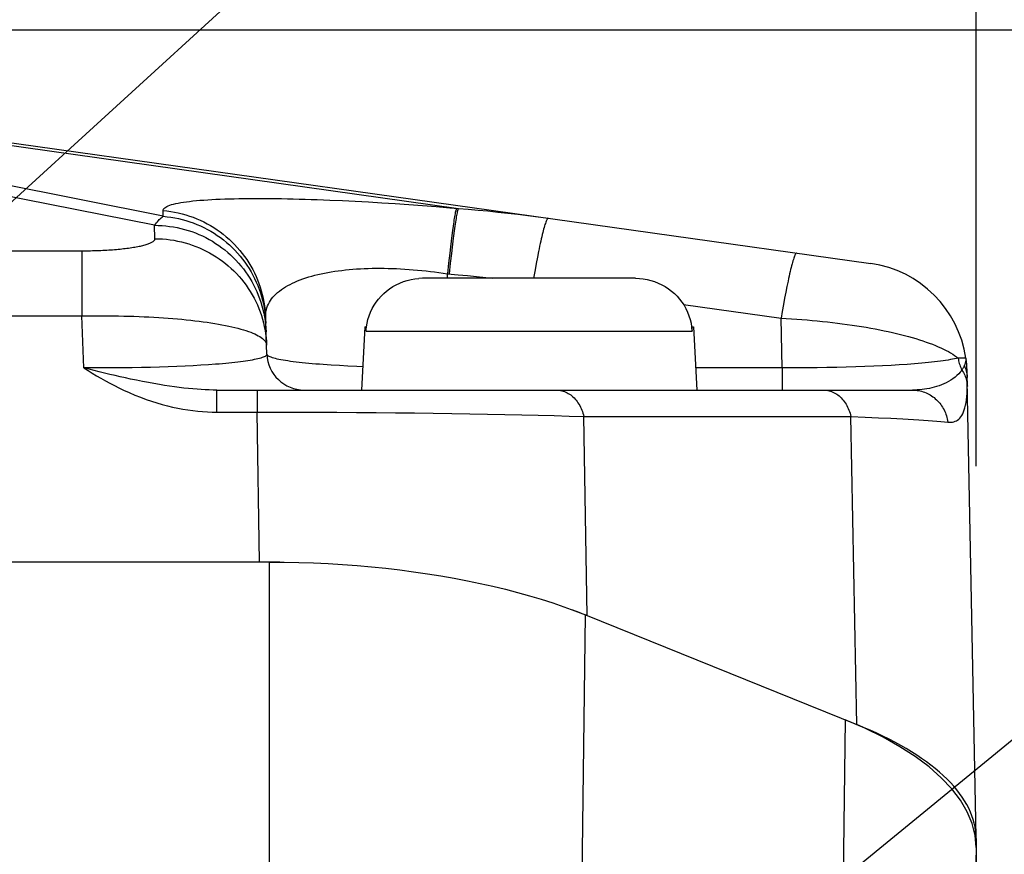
# Model space of a CAD drawing. Header units: millimetres. Extents: x 0 to 420, y 0 to 297.
# Tile 61 of 65: x 342.95 to 348.23, y 231.03 to 235.51. Entities that reach past the tile are written whole.
import ezdxf

# ---------------------------------------------------------------- set-up
doc = ezdxf.new("R2010")
doc.units = ezdxf.units.MM
doc.header["$LTSCALE"] = 23.1
doc.layers.get('0').update_dxf_attribs({"linetype": 'CONTINUOUS'})
for name, color, linetype in [('COMPONENTS', 7, 'CONTINUOUS'), ('DETAIL', 7, 'CONTINUOUS'), ('DIMENSION', 7, 'CONTINUOUS')]:
    doc.layers.add(name, color=color, linetype=linetype)
doc.styles.get("Standard").update_dxf_attribs({"font": 'arial.ttf'})
doc.dimstyles.new('DIMSTYLE_13', dxfattribs={"dimtxt": 3, "dimasz": 3, "dimexe": 0.18, "dimexo": 0.0625, "dimgap": 0.09, "dimtad": 1, "dimdec": 3, "dimlfac": 5, "dimdsep": 46, "dimtxsty": 'STANDARD', "dimblk": '_FILLED', "dimblk1": '_FILLED', "dimblk2": '_FILLED', "dimcen": 0.09, "dimadec": 0, "dimazin": 0, "dimtp": 0.5, "dimtm": 0.5, "dimtfac": 1, "dimtdec": 3, "dimtofl": 0, "dimtmove": 0, "dimatfit": 3, "dimldrblk": '_FILLED', "dimfxl": 1, "dimtolj": 1, "dimarcsym": 0})
doc.dimstyles.new('DIMSTYLE_14', dxfattribs={"dimtxt": 3, "dimasz": 3, "dimexe": 0.18, "dimexo": 0.0625, "dimgap": 0.09, "dimtad": 1, "dimdec": 1, "dimlfac": 5, "dimdsep": 46, "dimtxsty": 'STANDARD', "dimblk": '_FILLED', "dimblk1": '_FILLED', "dimblk2": '_FILLED', "dimcen": 0.09, "dimadec": 0, "dimazin": 0, "dimtp": 0.8, "dimtm": 0.8, "dimtfac": 1, "dimtdec": 1, "dimtofl": 0, "dimtmove": 0, "dimatfit": 3, "dimldrblk": '_FILLED', "dimfxl": 1, "dimtolj": 1, "dimarcsym": 0})
doc.dimstyles.new('DIMSTYLE_6', dxfattribs={"dimtxt": 3, "dimasz": 3, "dimexe": 0.18, "dimexo": 0.0625, "dimgap": 0.09, "dimtad": 1, "dimdec": 1, "dimlfac": 5, "dimdsep": 46, "dimtxsty": 'STANDARD', "dimblk": '_FILLED', "dimblk1": '_FILLED', "dimblk2": '_FILLED', "dimcen": 0.09, "dimadec": 0, "dimazin": 0, "dimtp": 0.3, "dimtm": 0.3, "dimtfac": 1, "dimtdec": 1, "dimtofl": 0, "dimtmove": 0, "dimatfit": 3, "dimldrblk": '_FILLED', "dimfxl": 1, "dimtolj": 1, "dimarcsym": 0})
doc.dimstyles.new('DIMSTYLE_8', dxfattribs={"dimtxt": 3, "dimasz": 3, "dimexe": 0.18, "dimexo": 0.0625, "dimgap": 0.09, "dimtad": 1, "dimlfac": 5, "dimdsep": 46, "dimtxsty": 'STANDARD', "dimblk": '_FILLED', "dimblk1": '_FILLED', "dimblk2": '_FILLED', "dimcen": 0.09, "dimadec": 0, "dimazin": 0, "dimtp": 0.5, "dimtm": 0.5, "dimtfac": 1, "dimtofl": 0, "dimtmove": 0, "dimatfit": 3, "dimldrblk": '_FILLED', "dimfxl": 1, "dimtolj": 1, "dimarcsym": 0})
doc.dimstyles.get("Standard").update_dxf_attribs({"dimtxt": 3, "dimasz": 3, "dimexe": 0.18, "dimexo": 0.0625, "dimgap": 0.09, "dimtad": 1, "dimdec": 3, "dimdsep": 46, "dimtxsty": 'STANDARD', "dimblk": '_FILLED', "dimblk1": '_FILLED', "dimblk2": '_FILLED', "dimcen": 0.09, "dimadec": 0, "dimazin": 0, "dimtol": 1, "dimtp": 0.001, "dimtm": 0.001, "dimtfac": 1, "dimtdec": 3, "dimtofl": 0, "dimtmove": 0, "dimatfit": 3, "dimldrblk": '_FILLED', "dimfxl": 1, "dimtolj": 1, "dimarcsym": 0})

# ---------------------------------------------------------------- blocks, each defined once
blk = doc.blocks.new('_FILLED')
at = {"color": 0, "linetype": 'BYBLOCK'}
blk.add_solid([(0, 0), (-1, 0.2), (-1, -0.2)], dxfattribs=at)
blk = doc.blocks.new('*D7')
at = {"layer": 'DIMENSION', "color": 2, "linetype": 'CONTINUOUS'}
for p, q in [((300.38, 246.4044), (300.38, 255.4573)), ((360.78, 250.6469), (360.78, 255.4573)), ((300.38, 253.4573), (330.58, 253.4573)), ((360.78, 253.4573), (330.58, 253.4573)), ((360.78, 242.5824), (360.78, 248.6736)), ((300.38, 225.1233), (300.38, 244.9219)), ((360.78, 225.1233), (360.78, 240.1802))]:
    blk.add_line(p, q, dxfattribs=at)
at = {"layer": 'DIMENSION', "color": 2, "linetype": 'CONTINUOUS', "xscale": 3, "yscale": 3, "zscale": 3, "rotation": 180}
blk.add_blockref('_FILLED', (300.38, 253.4573), dxfattribs=at)
at = {"layer": 'DIMENSION', "color": 2, "linetype": 'CONTINUOUS', "xscale": 3, "yscale": 3, "zscale": 3}
blk.add_blockref('_FILLED', (360.78, 253.4573), dxfattribs=at)
at = {"layer": 'DIMENSION', "color": 2, "linetype": 'CONTINUOUS', "insert": (330.58, 257.2073), "char_height": 3, "width": 6.992565, "attachment_point": 2, "line_spacing_factor": 0.9}
blk.add_mtext('302', dxfattribs=at)
blk = doc.blocks.new('*D20')
at = {"layer": 'DIMENSION', "color": 2, "linetype": 'CONTINUOUS'}
for p, q in [((313.08, 233.1141), (313.08, 247.4573)), ((348.08, 233.1141), (348.08, 247.4573)), ((313.08, 245.4573), (330.58, 245.4573)), ((348.08, 245.4573), (330.58, 245.4573))]:
    blk.add_line(p, q, dxfattribs=at)
at = {"layer": 'DIMENSION', "color": 2, "linetype": 'CONTINUOUS', "xscale": 3, "yscale": 3, "zscale": 3, "rotation": 180}
blk.add_blockref('_FILLED', (313.08, 245.4573), dxfattribs=at)
at = {"layer": 'DIMENSION', "color": 2, "linetype": 'CONTINUOUS', "xscale": 3, "yscale": 3, "zscale": 3}
blk.add_blockref('_FILLED', (348.08, 245.4573), dxfattribs=at)
at = {"layer": 'DIMENSION', "color": 2, "linetype": 'CONTINUOUS', "insert": (330.58, 249.2073), "char_height": 3, "width": 6.992565, "attachment_point": 2, "line_spacing_factor": 0.9}
blk.add_mtext('175', dxfattribs=at)
blk = doc.blocks.new('*D24')
at = {"layer": 'DIMENSION', "color": 2, "linetype": 'CONTINUOUS'}
for p, q in [((340.3702, 235.4573), (389, 235.4573)), ((387, 235.4573), (387, 194.2278)), ((387, 152.9982), (387, 194.2278)), ((369.98, 152.9982), (389, 152.9982))]:
    blk.add_line(p, q, dxfattribs=at)
at = {"layer": 'DIMENSION', "color": 2, "linetype": 'CONTINUOUS', "xscale": 3, "yscale": 3, "zscale": 3}
for p, rotation in [((387, 235.4573), 90), ((387, 152.9982), 270)]:
    blk.add_blockref('_FILLED', p, dxfattribs=dict(at, rotation=rotation))
at = {"layer": 'DIMENSION', "color": 2, "linetype": 'CONTINUOUS', "insert": (383.25, 194.2278), "char_height": 3, "width": 13.271375, "attachment_point": 2, "rotation": 90, "line_spacing_factor": 0.9}
blk.add_mtext('(412.3)', dxfattribs=at)
blk = doc.blocks.new('*D25')
at = {"layer": 'DIMENSION', "color": 2, "linetype": 'CONTINUOUS'}
for p, q in [((340.3702, 235.4573), (381, 235.4573)), ((379, 235.4573), (379, 224.8278)), ((379, 214.1982), (379, 224.8278)), ((352.38, 214.1982), (381, 214.1982))]:
    blk.add_line(p, q, dxfattribs=at)
at = {"layer": 'DIMENSION', "color": 2, "linetype": 'CONTINUOUS', "xscale": 3, "yscale": 3, "zscale": 3}
for p, rotation in [((379, 235.4573), 90), ((379, 214.1982), 270)]:
    blk.add_blockref('_FILLED', p, dxfattribs=dict(at, rotation=rotation))
at = {"layer": 'DIMENSION', "color": 2, "linetype": 'CONTINUOUS', "insert": (375.25, 224.8278), "char_height": 3, "width": 10.483271, "attachment_point": 2, "rotation": 90, "line_spacing_factor": 0.9}
blk.add_mtext('106.3', dxfattribs=at)

msp = doc.modelspace()

# ---------------------------------------------------------------- linework, layer by layer
at = {"layer": 'COMPONENTS', "color": 9, "linetype": 'CONTINUOUS'}
for p, q in [((343.66863, 234.40678), (338.54337, 235.42812)), ((339.20327, 235.35458), (345.3004, 234.49768)), ((343.71599, 234.45531), (339.20327, 235.35458)), ((344.60963, 234.5425), (344.67762, 234.53952)), ((344.67762, 234.53952), (344.7469, 234.53612)), ((344.7469, 234.53612), (344.81744, 234.5323)), ((344.81744, 234.5323), (344.88901, 234.52809)), ((344.88901, 234.52809), (344.96145, 234.52348)), ((344.96145, 234.52348), (345.03447, 234.5185)), ((345.03447, 234.5185), (345.10776, 234.51318)), ((345.10776, 234.51318), (345.18114, 234.50753)), ((343.71599, 234.45531), (343.71484, 234.48579)), ((345.18114, 234.50753), (345.2544, 234.50158)), ((345.2544, 234.50158), (345.3004, 234.49768)), ((343.67134, 234.33482), (343.66863, 234.40678)), ((345.26512, 234.3513), (345.26143, 234.32197)), ((345.2687, 234.37835), (345.26512, 234.3513)), ((345.27811, 234.37754), (345.27454, 234.3505)), ((345.26143, 234.32197), (345.25764, 234.29049)), ((345.27085, 234.32116), (345.26705, 234.28969)), ((345.27454, 234.3505), (345.27085, 234.32116)), ((317.88038, 234.27018), (343.29095, 234.27021)), ((343.27962, 234.27018), (343.27962, 233.92007)), ((345.25377, 234.25704), (345.24786, 234.20353)), ((345.25764, 234.29049), (345.25377, 234.25704)), ((345.26318, 234.25624), (345.25727, 234.20272)), ((345.26705, 234.28969), (345.26318, 234.25624)), ((345.24786, 234.20353), (345.24187, 234.14656)), ((345.25727, 234.20272), (345.25128, 234.14576)), ((345.71857, 234.20255), (345.71227, 234.16816)), ((345.72477, 234.23522), (345.71857, 234.20255)), ((345.2428, 234.12218), (345.24188, 234.14656)), ((345.71227, 234.16816), (345.70592, 234.13221)), ((345.70592, 234.13221), (345.70419, 234.12218)), ((347.05854, 234.04777), (347.05234, 234.01511)), ((347.05234, 234.01511), (347.04604, 233.98071)), ((346.50958, 233.98103), (347.03329, 233.90743)), ((347.03969, 233.94476), (347.0333, 233.90742)), ((347.04604, 233.98071), (347.03969, 233.94476)), ((317.88038, 233.92007), (343.27961, 233.92007)), ((343.29013, 233.64083), (343.27961, 233.92007)), ((347.03838, 233.64083), (347.03329, 233.90743)), ((344.80473, 233.83788), (346.55527, 233.83788)), ((348.02513, 233.69349), (347.98374, 233.69414)), ((343.34247, 233.64061), (343.29013, 233.64083)), ((343.39455, 233.64062), (343.34247, 233.64061)), ((343.44625, 233.64085), (343.39455, 233.64062)), ((343.49751, 233.6413), (343.44625, 233.64085)), ((343.54823, 233.64197), (343.49751, 233.6413)), ((343.59828, 233.64286), (343.54823, 233.64197)), ((343.64748, 233.64398), (343.59828, 233.64286)), ((343.69566, 233.64531), (343.64748, 233.64398)), ((343.74271, 233.64685), (343.69566, 233.64531)), ((343.78857, 233.6486), (343.74271, 233.64685)), ((343.83322, 233.65057), (343.78857, 233.6486)), ((343.87656, 233.65276), (343.83322, 233.65057)), ((343.91845, 233.65516), (343.87656, 233.65276)), ((343.95869, 233.65776), (343.91845, 233.65516)), ((343.99712, 233.66057), (343.95869, 233.65776)), ((344.70776, 233.65102), (344.66176, 233.6534)), ((344.75542, 233.64887), (344.70776, 233.65102)), ((344.78657, 233.64764), (344.75542, 233.64887)), ((347.03839, 233.64083), (347.03839, 233.52218)), ((347.17379, 233.64115), (347.11997, 233.64084)), ((347.22702, 233.64169), (347.17379, 233.64115)), ((347.2796, 233.64246), (347.22702, 233.64169)), ((347.33175, 233.64348), (347.2796, 233.64246)), ((347.38316, 233.64473), (347.33175, 233.64348)), ((347.43362, 233.64621), (347.38316, 233.64473)), ((347.48297, 233.64793), (347.43362, 233.64621)), ((347.53112, 233.64986), (347.48297, 233.64793)), ((347.57797, 233.65203), (347.53112, 233.64986)), ((347.62341, 233.65443), (347.57797, 233.65203)), ((347.6673, 233.65705), (347.62341, 233.65443)), ((347.70947, 233.65989), (347.6673, 233.65705)), ((344.00332, 233.40352), (344.00332, 233.52218)), ((344.21958, 233.52218), (344.21958, 233.40352)), ((348.03271, 233.52217), (348.03293, 233.52883)), ((348.03293, 233.52883), (348.0331, 233.5356)), ((348.0331, 233.5356), (348.03322, 233.54246)), ((344.00332, 233.40352), (344.21957, 233.40352)), ((344.21957, 233.40352), (344.327, 233.40356)), ((344.23301, 232.59823), (344.21957, 233.40352)), ((344.327, 233.40356), (344.43433, 233.40345)), ((344.43433, 233.40345), (344.54137, 233.40316)), ((344.54137, 233.40316), (344.64791, 233.40271)), ((344.64791, 233.40271), (344.75374, 233.4021)), ((344.75374, 233.4021), (344.85864, 233.40132)), ((344.85864, 233.40132), (344.96239, 233.40038)), ((344.96239, 233.40038), (345.06482, 233.39928)), ((345.06482, 233.39928), (345.16576, 233.39802)), ((345.16576, 233.39802), (345.26502, 233.39659)), ((345.26502, 233.39659), (345.36242, 233.395)), ((345.36242, 233.395), (345.45773, 233.39326)), ((345.45773, 233.39326), (345.55076, 233.39136)), ((345.55076, 233.39136), (345.64129, 233.38929)), ((345.64129, 233.38929), (345.7291, 233.38708)), ((345.7291, 233.38708), (345.81398, 233.38472)), ((345.81398, 233.38472), (345.8957, 233.3822)), ((345.8957, 233.3822), (345.97403, 233.37955)), ((345.99186, 232.31062), (345.97403, 233.37956)), ((345.97403, 233.37956), (347.40839, 233.37956)), ((347.43995, 231.72556), (347.40839, 233.37956)), ((347.40839, 233.37956), (347.48392, 233.37676)), ((347.48392, 233.37676), (347.55553, 233.37381)), ((347.55553, 233.37381), (347.62299, 233.37074)), ((344.28589, 230.81073), (344.28589, 232.59823)), ((345.96357, 230.73545), (345.98294, 232.31422)), ((347.37706, 231.75097), (347.35765, 230.17221)), ((348.08, 231.06531), (348.05357, 229.55119))]:
    msp.add_line(p, q, dxfattribs=at)
at = {"layer": 'COMPONENTS', "color": 7, "linetype": 'CONTINUOUS'}
for p, q in [((338.78774, 235.42812), (347.51483, 234.2016)), ((345.1086, 234.12218), (345.08768, 234.1215)), ((346.2514, 234.12218), (345.1086, 234.12218)), ((344.27275, 233.71465), (344.2653, 233.9124)), ((344.80702, 233.86218), (344.81041, 233.88221)), ((344.79782, 233.86218), (344.78, 233.52218)), ((344.79782, 233.86218), (344.80702, 233.86218)), ((344.80473, 233.83788), (344.80602, 233.86218)), ((344.8065, 233.85815), (344.80702, 233.86218)), ((346.55298, 233.86218), (346.5535, 233.85815)), ((346.55298, 233.86218), (346.56218, 233.86218)), ((346.55527, 233.83788), (346.55398, 233.86218)), ((346.56218, 233.86218), (346.58, 233.52218)), ((348.03054, 233.65512), (348.03041, 233.65712)), ((348.03065, 233.65337), (348.03054, 233.65512)), ((348.03074, 233.65176), (348.03065, 233.65337)), ((348.03085, 233.64954), (348.03074, 233.65176)), ((348.03098, 233.64665), (348.03085, 233.64954)), ((348.03116, 233.64209), (348.03098, 233.64665)), ((348.03149, 233.63242), (348.03116, 233.64209)), ((348.03278, 233.58916), (348.03149, 233.63242)), ((348.03311, 233.57523), (348.03278, 233.58916)), ((348.07994, 231.12059), (348.03311, 233.57524)), ((344.00331, 233.52218), (347.73822, 233.52218)), ((344.28589, 232.59823), (316.87411, 232.59823)), ((344.28589, 232.598), (344.23301, 232.59823)), ((344.34271, 232.59729), (344.28589, 232.598)), ((345.95407, 232.32554), (345.91543, 232.34012)), ((345.99186, 232.31062), (345.96503, 232.32121)), ((345.98294, 232.31422), (347.43995, 231.72556)), ((348.08, 231.06531), (348.07435, 231.13033)), ((348.08, 231.11415), (348.07994, 231.12059)), ((348.08, 231.11415), (348.08, 219.98404))]:
    msp.add_line(p, q, dxfattribs=at)
at = {"layer": 'COMPONENTS', "color": 9, "linetype": 'CONTINUOUS'}
for points in [[(343.71484, 234.48579), (343.71531, 234.48985), (343.71695, 234.49379), (343.71976, 234.49761), (343.72376, 234.50131), (343.72894, 234.50489), (343.73525, 234.50834), (343.7427, 234.51167), (343.75128, 234.51486), (343.76094, 234.51792), (343.77167, 234.52085), (343.78349, 234.52365), (343.79632, 234.52631), (343.81016, 234.52883), (343.82501, 234.53122), (343.84081, 234.53347), (343.85754, 234.53559), (343.87522, 234.53756), (343.89376, 234.53941), (343.91316, 234.54111), (343.93343, 234.54268), (343.95449, 234.54411), (343.97634, 234.54541), (343.99898, 234.54658), (344.02232, 234.54762), (344.04639, 234.54852), (344.07116, 234.54929), (344.09657, 234.54994), (344.12263, 234.55046), (344.14932, 234.55085), (344.17659, 234.55111), (344.20443, 234.55125), (344.23285, 234.55127), (344.26179, 234.55117), (344.29124, 234.55096), (344.32122, 234.55062), (344.35164, 234.55016), (344.38252, 234.54959), (344.41384, 234.54891), (344.44556, 234.54811), (344.47765, 234.54721), (344.51013, 234.54619), (344.54296, 234.54507), (344.57612, 234.54384), (344.60963, 234.5425)], [(343.71484, 234.48579), (343.73547, 234.48374), (343.75602, 234.48099), (343.77646, 234.47754), (343.79677, 234.47338), (343.81692, 234.46852), (343.83689, 234.46298), (343.85665, 234.45675), (343.87619, 234.44984), (343.89548, 234.44226), (343.91449, 234.43403), (343.9332, 234.42514), (343.9516, 234.41562), (343.96965, 234.40547), (343.98734, 234.3947), (344.00465, 234.38333), (344.02155, 234.37137), (344.03803, 234.35883), (344.05407, 234.34574), (344.06964, 234.3321), (344.08472, 234.31793), (344.09931, 234.30325), (344.11338, 234.28808), (344.12691, 234.27244), (344.1399, 234.25633), (344.15232, 234.23979), (344.16415, 234.22283), (344.1754, 234.20547), (344.18603, 234.18774), (344.19604, 234.16965), (344.20542, 234.15122), (344.21416, 234.13249), (344.22224, 234.11346), (344.22965, 234.09417), (344.2364, 234.07463), (344.24246, 234.05488), (344.24783, 234.03492), (344.25251, 234.01479), (344.25648, 233.99452), (344.25975, 233.97411), (344.26232, 233.95361), (344.26417, 233.93303), (344.2653, 233.9124)], [(345.29099, 234.49849), (345.29, 234.49643), (345.28895, 234.49361), (345.28784, 234.49004), (345.28668, 234.48572), (345.28545, 234.48065), (345.28417, 234.47485), (345.28283, 234.46832), (345.28145, 234.46106), (345.28001, 234.4531), (345.27852, 234.44443), (345.27699, 234.43507), (345.27541, 234.42503), (345.27379, 234.41432), (345.27213, 234.40296), (345.2687, 234.37835)], [(345.3004, 234.49768), (345.29941, 234.49562), (345.29836, 234.4928), (345.29726, 234.48923), (345.29609, 234.48491), (345.29486, 234.47985), (345.29358, 234.47405), (345.29225, 234.46751), (345.29086, 234.46026), (345.28942, 234.45229), (345.28794, 234.44362), (345.2864, 234.43426), (345.28483, 234.42422), (345.28321, 234.41352), (345.28154, 234.40216), (345.27811, 234.37754)], [(345.3004, 234.49768), (345.35312, 234.49344), (345.40607, 234.4888), (345.45925, 234.48375), (345.51266, 234.4783), (345.56628, 234.47245), (345.62014, 234.46619), (345.67422, 234.45953), (345.72852, 234.45247), (345.78303, 234.44499)], [(343.66863, 234.40678), (343.67386, 234.41367), (343.67911, 234.42019), (343.68436, 234.42633), (343.68962, 234.43209), (343.69488, 234.43748), (343.70015, 234.4425), (343.70543, 234.44714), (343.71071, 234.45141), (343.71599, 234.45531)], [(343.66863, 234.40678), (343.68908, 234.40645), (343.7095, 234.40543), (343.72987, 234.40373), (343.75017, 234.40133), (343.77037, 234.39825), (343.79046, 234.39449), (343.81041, 234.39006), (343.83019, 234.38496), (343.84978, 234.37919), (343.86917, 234.37276), (343.88832, 234.36568), (343.90721, 234.35796), (343.92583, 234.34961), (343.94415, 234.34064), (343.96215, 234.33105), (343.97981, 234.32085), (343.99711, 234.31007), (344.01402, 234.29871), (344.03054, 234.28679), (344.04663, 234.27432), (344.06229, 234.26131), (344.07749, 234.24777), (344.09221, 234.23374), (344.10645, 234.21921), (344.12017, 234.20421), (344.13337, 234.18876), (344.14603, 234.17287), (344.15813, 234.15657), (344.16967, 234.13986), (344.18063, 234.12277), (344.19099, 234.10532), (344.20074, 234.08754), (344.20988, 234.06943), (344.21839, 234.05103), (344.22626, 234.03234), (344.23348, 234.01341), (344.24004, 233.99424), (344.24595, 233.97486), (344.25118, 233.95529), (344.25574, 233.93555), (344.25961, 233.91568), (344.2628, 233.89568), (344.26529, 233.87559), (344.2671, 233.85542), (344.26821, 233.8352)], [(343.71599, 234.45531), (343.73662, 234.45327), (343.75717, 234.45052), (343.77761, 234.44706), (343.79791, 234.4429), (343.81807, 234.43805), (343.83803, 234.4325), (343.8578, 234.42627), (343.87734, 234.41936), (343.89662, 234.41179), (343.91564, 234.40355), (343.93435, 234.39467), (343.95275, 234.38514), (343.9708, 234.37499), (343.98849, 234.36422), (344.0058, 234.35285), (344.0227, 234.34089), (344.03918, 234.32836), (344.05521, 234.31526), (344.07078, 234.30162), (344.08587, 234.28746), (344.10046, 234.27278), (344.11453, 234.25761), (344.12806, 234.24196), (344.14105, 234.22585), (344.15347, 234.20931), (344.1653, 234.19235), (344.17654, 234.17499), (344.18718, 234.15726), (344.19719, 234.13917), (344.20657, 234.12075), (344.2153, 234.10201), (344.22339, 234.08299), (344.2308, 234.06369), (344.23754, 234.04416), (344.2436, 234.0244), (344.24898, 234.00444), (344.25365, 233.98432), (344.25763, 233.96404), (344.2609, 233.94364), (344.26346, 233.92313), (344.26531, 233.90256), (344.26645, 233.88192)], [(345.78303, 234.44499), (345.7817, 234.44481), (345.78026, 234.4439), (345.77872, 234.44226), (345.77708, 234.43989), (345.77535, 234.4368), (345.77353, 234.43299), (345.77161, 234.42847), (345.76961, 234.42323), (345.76752, 234.4173), (345.76535, 234.41067), (345.76309, 234.40335), (345.76076, 234.39535), (345.75836, 234.38669), (345.75588, 234.37736), (345.75333, 234.3674), (345.75071, 234.35679), (345.74804, 234.34557), (345.7453, 234.33374), (345.74251, 234.32131), (345.73966, 234.30831), (345.73677, 234.29475), (345.73383, 234.28064), (345.73085, 234.266), (345.72477, 234.23522)], [(343.29095, 234.27021), (343.30225, 234.27029), (343.31352, 234.27042), (343.32477, 234.2706), (343.33599, 234.27084), (343.34715, 234.27113), (343.35825, 234.27147), (343.3693, 234.27186), (343.38027, 234.27231), (343.39115, 234.2728), (343.40194, 234.27335), (343.41263, 234.27394), (343.42321, 234.27459), (343.43368, 234.27529), (343.44402, 234.27603), (343.45422, 234.27683), (343.4643, 234.27767), (343.47421, 234.27857), (343.48397, 234.2795), (343.49357, 234.28049), (343.50299, 234.28152), (343.51223, 234.2826), (343.52129, 234.28372), (343.53014, 234.28489), (343.53879, 234.2861), (343.54723, 234.28735), (343.55545, 234.28864), (343.56344, 234.28998), (343.57121, 234.29135), (343.57872, 234.29276), (343.58599, 234.29421), (343.593, 234.2957), (343.59975, 234.29722), (343.60623, 234.29877), (343.61244, 234.30036), (343.61837, 234.30197), (343.624, 234.30362), (343.62935, 234.3053), (343.63439, 234.30701), (343.63913, 234.30874), (343.64357, 234.31049), (343.64769, 234.31227), (343.65149, 234.31407), (343.65497, 234.31589), (343.65812, 234.31773), (343.66094, 234.31959), (343.66343, 234.32146), (343.66559, 234.32334), (343.6674, 234.32523), (343.66888, 234.32714), (343.67001, 234.32905), (343.6708, 234.33097), (343.67124, 234.33289), (343.67134, 234.33482)], [(343.67134, 234.33482), (343.69179, 234.33449), (343.71221, 234.33347), (343.73258, 234.33177), (343.75288, 234.32937), (343.77308, 234.32629), (343.79317, 234.32254), (343.81312, 234.3181), (343.8329, 234.313), (343.85249, 234.30723), (343.87188, 234.3008), (343.89103, 234.29372), (343.90992, 234.28601), (343.92854, 234.27765), (343.94686, 234.26868), (343.96486, 234.25909), (343.98252, 234.2489), (343.99982, 234.23811), (344.01673, 234.22676), (344.03325, 234.21483), (344.04934, 234.20236), (344.065, 234.18935), (344.0802, 234.17582), (344.09492, 234.16178), (344.10916, 234.14725), (344.12288, 234.13226), (344.13608, 234.1168), (344.14874, 234.10091), (344.16085, 234.08461), (344.17238, 234.0679), (344.18334, 234.05081), (344.1937, 234.03336), (344.20345, 234.01558), (344.21259, 233.99747), (344.2211, 233.97907), (344.22897, 233.96039), (344.23619, 233.94145), (344.24275, 233.92228), (344.24866, 233.9029), (344.25389, 233.88333), (344.25845, 233.8636), (344.26232, 233.84372), (344.26551, 233.82372), (344.268, 233.80363), (344.26981, 233.78346), (344.27092, 233.76324)], [(347.1168, 234.25754), (347.11546, 234.25736), (347.11403, 234.25645), (347.11249, 234.25481), (347.11085, 234.25244), (347.10912, 234.24935), (347.1073, 234.24554), (347.10538, 234.24102), (347.10338, 234.23578), (347.10129, 234.22985), (347.09912, 234.22322), (347.09686, 234.2159), (347.09453, 234.2079), (347.09212, 234.19924), (347.08965, 234.18992), (347.0871, 234.17995), (347.08448, 234.16934), (347.08181, 234.15812), (347.07907, 234.14629), (347.07628, 234.13386), (347.07343, 234.12086), (347.07054, 234.1073), (347.0676, 234.09319), (347.06461, 234.07856), (347.05854, 234.04777)], [(344.2653, 233.9124), (344.26527, 233.92314), (344.26599, 233.9337), (344.26746, 233.94408), (344.26967, 233.95431), (344.2726, 233.96438), (344.27626, 233.97425), (344.28063, 233.98392), (344.28571, 233.99341), (344.29147, 234.00268), (344.29791, 234.01174), (344.30502, 234.02059), (344.31278, 234.02921), (344.32118, 234.0376), (344.3302, 234.04577), (344.33983, 234.05369), (344.35006, 234.06137), (344.36086, 234.06882), (344.37223, 234.07602), (344.38414, 234.08297), (344.39658, 234.08967), (344.40954, 234.09612), (344.423, 234.10232), (344.43694, 234.10827), (344.45134, 234.11396), (344.4662, 234.1194), (344.4815, 234.12458), (344.49722, 234.12952), (344.51334, 234.13419), (344.52986, 234.13862), (344.54675, 234.14279), (344.56402, 234.14672), (344.58163, 234.15039), (344.59959, 234.15381), (344.61788, 234.15699), (344.63648, 234.15992), (344.65539, 234.1626), (344.67459, 234.16504), (344.69406, 234.16723), (344.71379, 234.16919), (344.73377, 234.1709), (344.75398, 234.17237), (344.77443, 234.1736), (344.79509, 234.1746), (344.81596, 234.17536), (344.83706, 234.17588), (344.85837, 234.17618), (344.87987, 234.17624), (344.90158, 234.17607), (344.92351, 234.17567), (344.94562, 234.17504), (344.96789, 234.17418), (344.99033, 234.17309), (345.01291, 234.17177), (345.03559, 234.17022), (345.05838, 234.16845), (345.08126, 234.16645), (345.10417, 234.16424), (345.12712, 234.16182), (345.15008, 234.15918), (345.17305, 234.15633), (345.19601, 234.15328), (345.21896, 234.15003), (345.24188, 234.14656)], [(345.24188, 234.14656), (345.30017, 234.14142), (345.34928, 234.13676), (345.39863, 234.13177), (345.4482, 234.12644), (345.48582, 234.12218)], [(343.27961, 233.92007), (343.3079, 233.92053), (343.33616, 233.92085), (343.36438, 233.92102), (343.39253, 233.92105), (343.42058, 233.92094), (343.44853, 233.92068), (343.47634, 233.92028), (343.504, 233.91974), (343.53148, 233.91905), (343.55877, 233.91822), (343.58584, 233.91725), (343.61266, 233.91614), (343.63923, 233.91488), (343.6655, 233.91348), (343.69148, 233.91194), (343.71714, 233.91027), (343.74245, 233.90846), (343.7674, 233.9065), (343.79197, 233.90442), (343.81613, 233.9022), (343.83987, 233.89984), (343.86317, 233.89735), (343.886, 233.89474), (343.90836, 233.89199), (343.93021, 233.88912), (343.95154, 233.88613), (343.97232, 233.88301), (343.99255, 233.87977), (344.0122, 233.87641), (344.03126, 233.87294), (344.0497, 233.86935), (344.06751, 233.86566), (344.08468, 233.86185), (344.10117, 233.85794), (344.11699, 233.85393), (344.13211, 233.84982), (344.14652, 233.84561), (344.1602, 233.84132), (344.17314, 233.83693), (344.18532, 233.83246), (344.19674, 233.82791), (344.20738, 233.82328), (344.21723, 233.81858), (344.22628, 233.81381), (344.23452, 233.80897), (344.24193, 233.80407), (344.24852, 233.79912), (344.25427, 233.79412), (344.25918, 233.78906), (344.26324, 233.78397), (344.26645, 233.77883), (344.2688, 233.77366), (344.27029, 233.76846), (344.27092, 233.76324)], [(347.03329, 233.90742), (347.06125, 233.90602), (347.08918, 233.90443), (347.11704, 233.90265), (347.14482, 233.90069), (347.1725, 233.89855), (347.20007, 233.89622), (347.2275, 233.89371), (347.25478, 233.89102), (347.28188, 233.88816), (347.30878, 233.88512), (347.33546, 233.88191), (347.3619, 233.87854), (347.38808, 233.87499), (347.41399, 233.87128), (347.43959, 233.86742), (347.46488, 233.86339), (347.48984, 233.85921), (347.51444, 233.85487), (347.53867, 233.85039), (347.5625, 233.84576), (347.58594, 233.84099), (347.60894, 233.83608), (347.6315, 233.83103), (347.6536, 233.82585), (347.67522, 233.82054), (347.69635, 233.81511), (347.71696, 233.80956), (347.73705, 233.80389), (347.75659, 233.79812), (347.77558, 233.79223), (347.79399, 233.78624), (347.81181, 233.78015), (347.82902, 233.77396), (347.84562, 233.76769), (347.86159, 233.76133), (347.87691, 233.75489), (347.89157, 233.74837), (347.90556, 233.74179), (347.91887, 233.73514), (347.93148, 233.72842), (347.94338, 233.72166), (347.95457, 233.71484), (347.96503, 233.70797), (347.97476, 233.70107), (347.98374, 233.69414)], [(344.27275, 233.71465), (344.27241, 233.71226), (344.27122, 233.7099), (344.26919, 233.70757), (344.26632, 233.70526), (344.26263, 233.70295), (344.25812, 233.70068), (344.2528, 233.69842), (344.24667, 233.69618), (344.23976, 233.69397), (344.23206, 233.6918), (344.22361, 233.68964), (344.2144, 233.68753), (344.20446, 233.68545), (344.1938, 233.68339), (344.18243, 233.68139), (344.17037, 233.67942), (344.15764, 233.67748), (344.14425, 233.67559), (344.13022, 233.67374), (344.11556, 233.67193), (344.10031, 233.67016), (344.08447, 233.66845), (344.06806, 233.66677), (344.05111, 233.66515), (344.03362, 233.66358), (344.01562, 233.66205), (343.99712, 233.66057)], [(344.66176, 233.6534), (344.61755, 233.65602), (344.59618, 233.65742), (344.57533, 233.65887), (344.555, 233.66038), (344.53523, 233.66193), (344.51603, 233.66355), (344.49742, 233.66522), (344.47943, 233.66693), (344.46207, 233.6687), (344.44535, 233.67052), (344.42931, 233.67238), (344.41396, 233.6743), (344.39931, 233.67626), (344.38538, 233.67825), (344.3722, 233.6803), (344.35978, 233.68238), (344.34812, 233.6845), (344.33726, 233.68666), (344.3272, 233.68885), (344.31795, 233.69107), (344.30954, 233.69333), (344.30197, 233.69561), (344.29525, 233.69792), (344.28939, 233.70026), (344.2844, 233.70262), (344.28029, 233.70499), (344.27706, 233.70738), (344.27473, 233.7098), (344.27329, 233.71223), (344.27275, 233.71465)], [(347.98374, 233.69414), (347.97448, 233.69187), (347.96442, 233.68966), (347.95359, 233.68749), (347.942, 233.68535), (347.92966, 233.68324), (347.9166, 233.68117), (347.90283, 233.67915), (347.88838, 233.67717), (347.87325, 233.67523), (347.85745, 233.67334), (347.84101, 233.67148), (347.82394, 233.66968), (347.80626, 233.66792), (347.78798, 233.66621), (347.76914, 233.66455), (347.74976, 233.66295), (347.72986, 233.66139), (347.70947, 233.65989)], [(347.98374, 233.69414), (347.98489, 233.68667), (347.98632, 233.67925), (347.98801, 233.67188), (347.98997, 233.6646), (347.9922, 233.65739), (347.99469, 233.65028), (347.99743, 233.64326), (348.00043, 233.63636), (348.00368, 233.62957)], [(348.01729, 233.65283), (348.01852, 233.65564), (348.01965, 233.65834), (348.02067, 233.66094), (348.0216, 233.66341), (348.02243, 233.66575), (348.02318, 233.66797), (348.02384, 233.67005), (348.02443, 233.67199), (348.02494, 233.67379), (348.02539, 233.67544), (348.02577, 233.67692), (348.02609, 233.67824), (348.02635, 233.6794), (348.02656, 233.68038), (348.02672, 233.6812), (348.02683, 233.68186), (348.02691, 233.68236), (348.02694, 233.68273), (348.02695, 233.68294), (348.02694, 233.68298)], [(343.29013, 233.64083), (343.31194, 233.62687), (343.33431, 233.61301), (343.35725, 233.59925), (343.38092, 233.58549), (343.40516, 233.57183), (343.42949, 233.55863), (343.45375, 233.54602), (343.4781, 233.53386), (343.50254, 233.52218)], [(343.53967, 233.5815), (343.51273, 233.58734), (343.48541, 233.59341), (343.45773, 233.59973), (343.42948, 233.60633), (343.40089, 233.61315), (343.37259, 233.62004), (343.34478, 233.62694), (343.3173, 233.63388), (343.29014, 233.64083)], [(347.11997, 233.64084), (347.06566, 233.64077), (346.57378, 233.64083)], [(347.99553, 233.61887), (347.98689, 233.60925), (347.9774, 233.6001), (347.96711, 233.59141), (347.95603, 233.58315), (347.94427, 233.57537), (347.93209, 233.5682), (347.91964, 233.56166), (347.90696, 233.55571), (347.89411, 233.55032), (347.88122, 233.5455), (347.86832, 233.54121), (347.85534, 233.53741), (347.84232, 233.53407), (347.82932, 233.53118), (347.81628, 233.52872), (347.80324, 233.52667), (347.79023, 233.52503), (347.7772, 233.52376), (347.76417, 233.52287), (347.75117, 233.52235), (347.73822, 233.52218)], [(348.0024, 233.62776), (348.00109, 233.62596), (347.99975, 233.62417), (347.99837, 233.62239), (347.99697, 233.62063), (347.99553, 233.61887)], [(348.0024, 233.62776), (348.00554, 233.63219), (348.0073, 233.63481), (348.00898, 233.63742), (348.01058, 233.64002), (348.01209, 233.64261), (348.01351, 233.64518), (348.01485, 233.64775), (348.01611, 233.6503), (348.01729, 233.65283)], [(348.00368, 233.62957), (348.00804, 233.62296), (348.01209, 233.61618), (348.01579, 233.60925), (348.01916, 233.60219), (348.02218, 233.59501), (348.02485, 233.58771), (348.02716, 233.58033), (348.0291, 233.57286), (348.03069, 233.56533)], [(348.01729, 233.65283), (348.02043, 233.64582), (348.02323, 233.63869), (348.02568, 233.63146), (348.02778, 233.62415), (348.02952, 233.61676), (348.03089, 233.6093), (348.0319, 233.6018), (348.03255, 233.59427), (348.03278, 233.58916)], [(344.00332, 233.52218), (343.9832, 233.52233), (343.96254, 233.52281), (343.94134, 233.52362), (343.91962, 233.52476), (343.89734, 233.52625), (343.87446, 233.52808), (343.85097, 233.53028), (343.82687, 233.53284), (343.80205, 233.53578), (343.77652, 233.53911), (343.75026, 233.54284), (343.72312, 233.54698), (343.6951, 233.55156), (343.66619, 233.55658), (343.63621, 233.56207), (343.60511, 233.56806), (343.57293, 233.57453), (343.53967, 233.5815)], [(348.03069, 233.56533), (348.0319, 233.55774), (348.03275, 233.55011), (348.03322, 233.54246)], [(348.03322, 233.54246), (348.03327, 233.54745), (348.0333, 233.55243), (348.0333, 233.55738), (348.03328, 233.56233), (348.03323, 233.56726), (348.03317, 233.57216)], [(343.50254, 233.52218), (343.53341, 233.50825), (343.56388, 233.4953), (343.59394, 233.48331), (343.62359, 233.47232), (343.65283, 233.4623), (343.68172, 233.45314), (343.71024, 233.44483), (343.73841, 233.43739), (343.76626, 233.43073), (343.79381, 233.42484), (343.82106, 233.41973), (343.848, 233.41534), (343.87466, 233.41166), (343.90102, 233.4087), (343.92707, 233.40641), (343.9528, 233.40478), (343.97821, 233.40381), (344.00332, 233.40352)], [(345.82746, 233.52218), (345.83471, 233.52195), (345.84194, 233.52128), (345.84914, 233.52016), (345.85629, 233.51859), (345.86338, 233.51658), (345.87039, 233.51414), (345.8773, 233.51127), (345.8841, 233.50797), (345.89077, 233.50425), (345.8973, 233.50012), (345.90367, 233.4956), (345.90987, 233.49068), (345.91589, 233.48539), (345.9217, 233.47973), (345.92731, 233.47372), (345.93269, 233.46736), (345.93783, 233.46068), (345.94273, 233.45369), (345.94737, 233.4464), (345.95174, 233.43884), (345.95583, 233.43101), (345.95963, 233.42293), (345.96313, 233.41464), (345.96633, 233.40613), (345.96922, 233.39743), (345.97179, 233.38857), (345.97403, 233.37956)], [(347.26182, 233.52218), (347.26907, 233.52195), (347.2763, 233.52128), (347.28351, 233.52016), (347.29066, 233.51859), (347.29774, 233.51658), (347.30475, 233.51414), (347.31166, 233.51127), (347.31846, 233.50797), (347.32513, 233.50425), (347.33166, 233.50012), (347.33803, 233.4956), (347.34423, 233.49068), (347.35025, 233.48539), (347.35607, 233.47973), (347.36167, 233.47372), (347.36705, 233.46736), (347.3722, 233.46068), (347.37709, 233.45369), (347.38173, 233.4464), (347.3861, 233.43884), (347.39019, 233.43101), (347.39399, 233.42293), (347.39749, 233.41464), (347.40069, 233.40613), (347.40358, 233.39743), (347.40615, 233.38857), (347.40839, 233.37956)], [(347.73822, 233.52218), (347.74656, 233.52199), (347.75488, 233.52142), (347.76317, 233.52048), (347.77142, 233.51917), (347.77961, 233.51749), (347.78771, 233.51544), (347.79572, 233.51302), (347.80363, 233.51025), (347.81141, 233.50712), (347.81905, 233.50364), (347.82655, 233.49983), (347.83387, 233.49568), (347.84102, 233.4912), (347.84797, 233.4864), (347.85472, 233.48129), (347.86124, 233.47589), (347.86754, 233.4702), (347.87359, 233.46422), (347.87938, 233.45798), (347.88491, 233.45149), (347.89017, 233.44475), (347.89514, 233.43778), (347.89981, 233.43059), (347.90418, 233.4232), (347.90824, 233.41562), (347.91197, 233.40786), (347.91538, 233.39994), (347.91846, 233.39187), (347.9212, 233.38368), (347.92359, 233.37537), (347.92563, 233.36695), (347.92733, 233.35845), (347.92866, 233.34989)], [(347.92869, 233.34989), (347.93707, 233.34929), (347.94516, 233.34942), (347.95293, 233.3503), (347.96039, 233.3519), (347.96753, 233.35423), (347.97435, 233.35738), (347.98084, 233.36134), (347.98699, 233.36613), (347.99281, 233.37184), (347.99829, 233.37845), (348.00341, 233.386), (348.00819, 233.39464), (348.01262, 233.40439), (348.01667, 233.41523), (348.0203, 233.42724), (348.02352, 233.44053), (348.02631, 233.45498), (348.02861, 233.4704), (348.03043, 233.48669), (348.03179, 233.50395), (348.03271, 233.52217)], [(347.62299, 233.37074), (347.68608, 233.36755), (347.71591, 233.3659)], [(347.71591, 233.3659), (347.77204, 233.36252), (347.79827, 233.36079), (347.82326, 233.35903), (347.84698, 233.35725), (347.8694, 233.35544), (347.8905, 233.3536), (347.91028, 233.35174), (347.92869, 233.34989)]]:
    msp.add_lwpolyline(points, dxfattribs=at)
at = {"layer": 'COMPONENTS', "color": 7, "linetype": 'CONTINUOUS'}
for points in [[(344.81041, 233.88221), (344.81517, 233.9019), (344.82131, 233.92126), (344.82888, 233.94042), (344.83783, 233.95925), (344.84796, 233.9773), (344.8593, 233.99449), (344.87182, 234.0109), (344.88531, 234.02632), (344.8997, 234.04067), (344.91506, 234.05402), (344.93137, 234.06633), (344.94873, 234.07766), (344.96703, 234.08794), (344.98599, 234.09694), (345.00564, 234.10459), (345.02593, 234.11096), (345.04642, 234.11591), (345.06695, 234.11941), (345.08768, 234.1215)], [(346.2514, 234.12218), (346.27232, 234.1215), (346.29305, 234.11941), (346.31358, 234.11591), (346.33407, 234.11096), (346.35436, 234.10459), (346.37401, 234.09694), (346.39296, 234.08794), (346.41127, 234.07766), (346.42863, 234.06633), (346.44494, 234.05402), (346.4603, 234.04067), (346.47469, 234.02632), (346.48818, 234.0109), (346.5007, 233.99449), (346.51204, 233.9773), (346.52217, 233.95925), (346.53112, 233.94042), (346.53869, 233.92126), (346.54482, 233.9019), (346.54959, 233.88221), (346.55298, 233.86218)], [(344.80473, 233.83788), (344.80498, 233.84195), (344.80527, 233.84601), (344.80563, 233.85007), (344.80604, 233.85411), (344.8065, 233.85815)], [(346.5535, 233.85815), (346.55396, 233.85411), (346.55437, 233.85007), (346.55472, 233.84601), (346.55502, 233.84195), (346.55527, 233.83788)], [(348.03041, 233.65712), (348.03032, 233.65824), (348.03022, 233.65947), (348.03011, 233.66079), (348.02998, 233.66222), (348.02983, 233.66376), (348.02966, 233.6654), (348.02946, 233.66712), (348.02924, 233.66892), (348.02899, 233.67081), (348.02871, 233.67276), (348.0284, 233.67478), (348.02806, 233.67687), (348.02769, 233.67902), (348.02728, 233.68123), (348.02694, 233.68298)], [(344.28589, 232.59823), (344.36508, 232.5977), (344.44399, 232.59612), (344.52262, 232.5935), (344.60107, 232.58983), (344.67924, 232.58511), (344.75682, 232.57938), (344.83381, 232.57262), (344.91022, 232.56484), (344.98575, 232.55609), (345.06037, 232.54635), (345.13411, 232.53565), (345.20676, 232.52401), (345.27827, 232.51146), (345.34869, 232.49797), (345.4179, 232.48359), (345.4859, 232.46832), (345.55269, 232.45215), (345.6182, 232.4351), (345.68241, 232.41717), (345.74534, 232.39835), (345.80687, 232.37864), (345.86696, 232.35806), (345.92565, 232.33658), (345.98294, 232.31422)], [(348.07435, 231.13033), (348.0585, 231.19434), (348.03246, 231.25736), (347.99591, 231.31964), (347.94918, 231.38093), (347.89317, 231.44039), (347.82774, 231.49801), (347.75303, 231.55381), (347.67047, 231.60707), (347.58052, 231.65757), (347.48272, 231.70553), (347.37706, 231.75097)], [(348.07994, 231.12059), (348.07938, 231.13454), (348.07753, 231.15491), (348.07446, 231.17525), (348.07015, 231.19556), (348.06461, 231.21584), (348.05785, 231.23606), (348.04987, 231.25621), (348.04067, 231.27631), (348.03026, 231.2963), (348.01865, 231.31621), (348.00583, 231.33602), (347.99182, 231.3557), (347.97663, 231.37526), (347.96025, 231.39469), (347.94271, 231.41398), (347.924, 231.4331), (347.90414, 231.45207), (347.88315, 231.47086), (347.86102, 231.48947), (347.83776, 231.50789), (347.81342, 231.5261), (347.78797, 231.54409), (347.76143, 231.56188), (347.73384, 231.57942), (347.7052, 231.59673), (347.6755, 231.61379), (347.64479, 231.6306), (347.61307, 231.64713), (347.58035, 231.6634), (347.54667, 231.67938), (347.51205, 231.69506), (347.47648, 231.71046), (347.43995, 231.72556)]]:
    msp.add_lwpolyline(points, dxfattribs=at)
for centre, radius, start, end in [((347.43133, 233.60744), 0.6, 8.24554, 82), ((344.47261, 233.72218), 0.2, 182.15693, 270.00002), ((348.22306, 233.72218), 0.2, 188.24554, 191.29966)]:
    msp.add_arc(centre, radius, start, end, dxfattribs=at)

# ---------------------------------------------------------------- dimensions: what is measured, and where the dimension line sits
at = {"layer": 'DIMENSION', "color": 2, "linetype": 'CONTINUOUS'}
for base, p1, p2, dimstyle, picture, middle in [((360.78, 253.45731), (300.38, 225.12331), (360.78, 225.12331), 'DIMSTYLE_8', '*D7', (327.08372, 255.70731)), ((348.08, 245.45731), (313.08, 233.11415), (348.08, 233.11415), 'DIMSTYLE_13', '*D20', (327.08372, 247.70731))]:
    dim = msp.add_linear_dim(base=base, p1=p1, p2=p2, dimstyle=dimstyle, dxfattribs=at)
    dim.commit()
    dim.dimension.update_dxf_attribs({"geometry": picture, "text_midpoint": middle, "dimtype": 160})
dim = msp.add_linear_dim(base=(387, 152.99823), p1=(340.37022, 235.45731), p2=(369.98, 152.99823), angle=270, text='(<>)', dimstyle='DIMSTYLE_14', dxfattribs=at)
dim.commit()
dim.dimension.update_dxf_attribs({"geometry": '*D24', "text_midpoint": (386.08048, 192.27023), "dimtype": 160})
dim = msp.add_linear_dim(base=(379, 214.19823), p1=(340.37022, 235.45731), p2=(352.38, 214.19823), angle=270, dimstyle='DIMSTYLE_6', dxfattribs=at)
dim.commit()
dim.dimension.update_dxf_attribs({"geometry": '*D25', "text_midpoint": (379.09864, 220.14177), "dimtype": 160})

# ---------------------------------------------------------------- leaders
at = {"layer": 'DETAIL', "color": 2, "linetype": 'CONTINUOUS'}
for points in [[(334.89656, 227.21651), (359.54764, 249.74678), (364.54764, 249.74678)], [(341.73366, 226.29187), (360.45976, 241.6181), (362.62731, 241.6181)]]:
    msp.add_leader(points, dimstyle='STANDARD', override={"dimtad": 0, "dimldrblk": 'DOT'}, dxfattribs=at)

doc.saveas('drawing.dxf')
